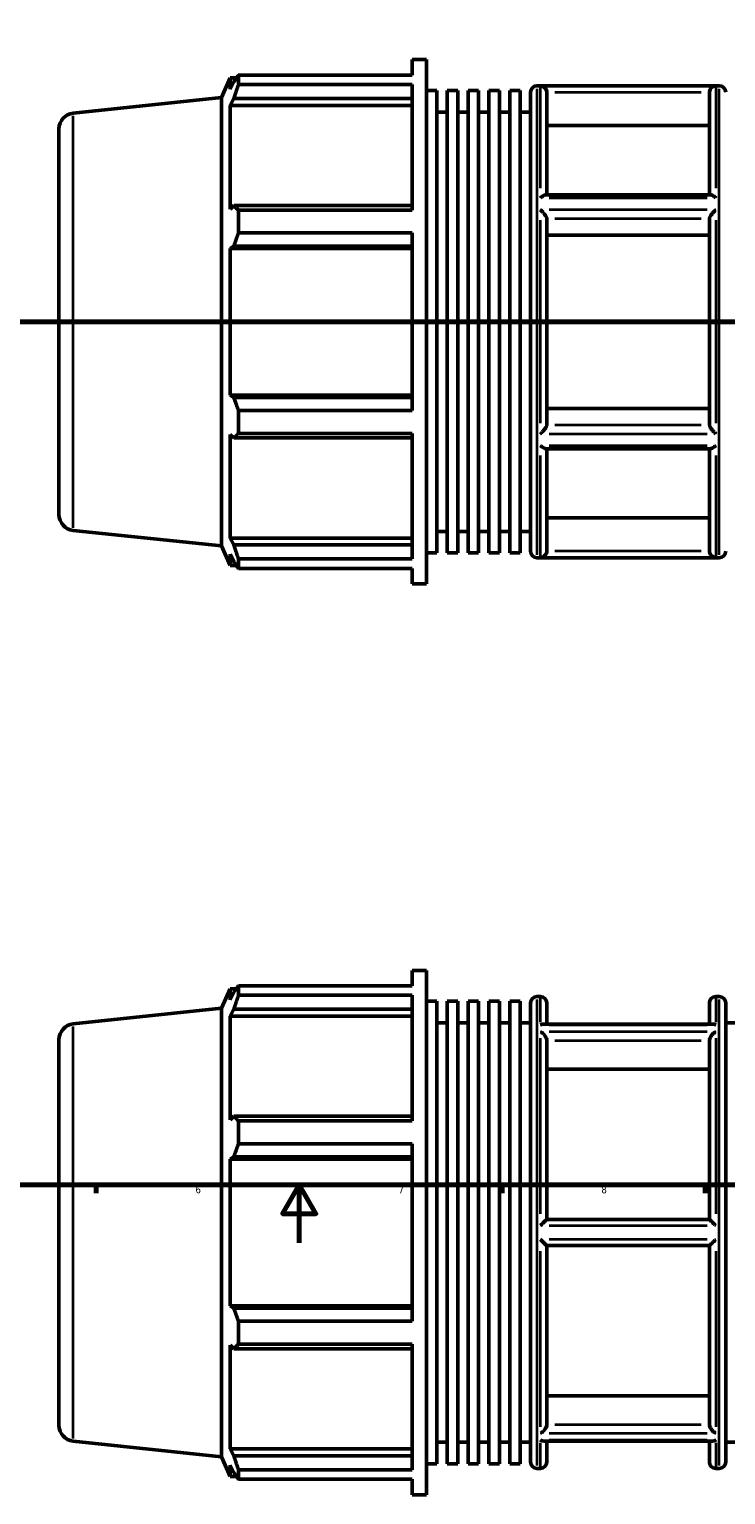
# Model space of a CAD drawing. Header units: millimetres. Extents: x -183 to 1435, y -87 to 1007.
# Tile 3 of 7: x 327 to 568, y -87 to 419. Entities that reach past the tile are written whole.
import ezdxf

# ---------------------------------------------------------------- set-up
doc = ezdxf.new("R2010")
doc.units = ezdxf.units.MM
doc.linetypes.add('CHAIN', pattern=[0.7087, 0.4724, -0.0591, 0.1181, -0.0591])
for name, color, linetype, lineweight in [('Border (ISO)', 7, 'Continuous', 70), ('Section Line (ISO)', 7, 'CHAIN', 70), ('Visible (ISO)', 7, 'Continuous', 50), ('Visible Narrow (ISO)', 7, 'Continuous', 35)]:
    doc.layers.add(name, color=color, linetype=linetype, lineweight=lineweight)
doc.styles.add('Note Text (ISO)', font='tahoma.ttf')

# ---------------------------------------------------------------- blocks, each defined once
blk = doc.blocks.new('Borders Default Border')
at = {"layer": 'Border (ISO)'}
for p, q in [((350.42, 20), (350.42, 17.1)), ((490.58, 20), (490.58, 17.1)), ((560.67, 20), (560.67, 17.1))]:
    blk.add_line(p, q, dxfattribs=at)
at = {"layer": 'Border (ISO)', "flags": 128}
for points in [[(20, 20), (20, 574), (821, 574), (821, 20), (20, 20)], [(420.5, 0), (420.5, 20), (414.73, 10), (426.27, 10), (420.5, 20)]]:
    blk.add_lwpolyline(points, dxfattribs=at)
at = {"layer": 'Border (ISO)', "color": 232, "true_color": 0xca0064, "char_height": 2.5, "attachment_point": 7, "style": 'Note Text (ISO)'}
for s, insert in [('6', (384.66, 17.05)), ('7', (454.77, 17.1)), ('8', (524.81, 17.04))]:
    blk.add_mtext(s, dxfattribs=dict(at, insert=insert))
blk = doc.blocks.new('2dTransSection0')
at = {"layer": 'Section Line (ISO)', "linetype": 'CHAIN'}
blk.add_line((235.03, 317.93), (833.03, 317.93), dxfattribs=at)

msp = doc.modelspace()

# ---------------------------------------------------------------- linework, layer by layer
at = {"layer": 'Visible (ISO)'}
for p, q in [((459.502, 403.081), (459.502, 408.427)), ((459.502, 408.427), (464.414, 408.427)), ((464.414, 227.427), (464.414, 408.427)), ((393.674, 395.328), (396.686, 402.092)), ((396.686, 402.092), (396.686, 398.197)), ((396.686, 402.092), (398.804, 402.092)), ((397.894, 400.786), (396.686, 398.197)), ((399.506, 403.081), (459.502, 403.081)), ((399.506, 399.809), (399.506, 403.081)), ((459.502, 399.809), (399.506, 399.809)), ((459.502, 356.472), (459.502, 399.809)), ((342.456, 389.945), (393.674, 395.328)), ((393.674, 240.527), (393.674, 395.328)), ((396.686, 392.583), (397.894, 394.991)), ((397.894, 394.991), (459.502, 394.991)), ((464.414, 397.748), (468.007, 397.748)), ((468.007, 238.106), (468.007, 397.748)), ((471.6, 238.106), (471.6, 397.748)), ((471.6, 397.748), (475.194, 397.748)), ((475.194, 238.106), (475.194, 397.748)), ((478.787, 238.106), (478.787, 397.748)), ((478.787, 397.748), (482.38, 397.748)), ((482.38, 238.106), (482.38, 397.748)), ((485.973, 238.106), (485.973, 397.748)), ((485.973, 397.748), (489.566, 397.748)), ((489.566, 238.106), (489.566, 397.748)), ((493.159, 238.106), (493.159, 397.748)), ((493.159, 397.748), (496.752, 397.748)), ((496.752, 238.106), (496.752, 397.748)), ((500.346, 238.677), (500.346, 397.177)), ((502.546, 399.377), (565.517, 399.377)), ((505.96, 397.048), (505.96, 361.749)), ((562.103, 361.749), (562.103, 397.048)), ((459.502, 392.583), (396.686, 392.583)), ((396.686, 392.583), (396.686, 356.79)), ((468.007, 390.327), (471.6, 390.327)), ((475.194, 390.327), (478.787, 390.327)), ((482.38, 390.327), (485.973, 390.327)), ((489.566, 390.327), (493.159, 390.327)), ((496.752, 390.327), (500.346, 390.327)), ((337.531, 384.475), (337.531, 251.38)), ((562.103, 385.651), (505.96, 385.651)), ((562.444, 361.749), (505.618, 361.749)), ((397.894, 358.044), (396.686, 356.79)), ((459.502, 358.044), (397.894, 358.044)), ((399.506, 356.472), (459.502, 356.472)), ((399.506, 348.571), (399.506, 356.472)), ((505.96, 353.569), (505.96, 282.286)), ((562.103, 282.286), (562.103, 353.569)), ((396.686, 343.236), (397.894, 344.053)), ((397.894, 344.053), (459.502, 344.053)), ((459.502, 348.571), (399.506, 348.571)), ((459.502, 287.284), (459.502, 348.571)), ((562.103, 347.871), (505.96, 347.871)), ((459.502, 343.236), (396.686, 343.236)), ((396.686, 343.236), (396.686, 292.618)), ((459.502, 292.618), (396.686, 292.618)), ((397.894, 291.802), (396.686, 292.618)), ((459.502, 291.802), (397.894, 291.802)), ((399.506, 287.284), (459.502, 287.284)), ((399.506, 279.383), (399.506, 287.284)), ((505.96, 287.984), (562.103, 287.984)), ((396.686, 279.064), (396.686, 243.272)), ((396.686, 279.064), (397.894, 277.811)), ((459.502, 279.383), (399.506, 279.383)), ((459.502, 236.046), (459.502, 279.383)), ((397.894, 277.811), (459.502, 277.811)), ((562.444, 274.106), (505.618, 274.106)), ((505.96, 274.106), (505.96, 238.807)), ((562.103, 238.807), (562.103, 274.106)), ((505.96, 250.203), (562.103, 250.203)), ((342.456, 245.91), (393.674, 240.527)), ((459.502, 243.272), (396.686, 243.272)), ((397.894, 240.864), (396.686, 243.272)), ((468.007, 245.527), (471.6, 245.527)), ((475.194, 245.527), (478.787, 245.527)), ((482.38, 245.527), (485.973, 245.527)), ((489.566, 245.527), (493.159, 245.527)), ((496.752, 245.527), (500.346, 245.527)), ((393.674, 240.527), (396.686, 233.762)), ((459.502, 240.864), (397.894, 240.864)), ((464.414, 238.106), (468.007, 238.106)), ((471.6, 238.106), (475.194, 238.106)), ((478.787, 238.106), (482.38, 238.106)), ((485.973, 238.106), (489.566, 238.106)), ((493.159, 238.106), (496.752, 238.106)), ((396.686, 237.658), (396.686, 233.762)), ((396.686, 237.658), (397.894, 235.068)), ((396.686, 233.762), (398.804, 233.762)), ((399.506, 236.046), (459.502, 236.046)), ((399.506, 232.773), (399.506, 236.046)), ((459.502, 232.773), (399.506, 232.773)), ((459.502, 227.427), (459.502, 232.773)), ((502.546, 236.477), (565.517, 236.477)), ((459.502, 227.427), (464.414, 227.427)), ((459.502, 88.683), (459.502, 94.029)), ((459.502, 94.029), (464.414, 94.029)), ((464.414, -86.971), (464.414, 94.029)), ((393.674, 80.93), (396.686, 87.694)), ((396.686, 87.694), (396.686, 83.798)), ((396.686, 87.694), (398.804, 87.694)), ((397.894, 86.388), (396.686, 83.798)), ((399.506, 88.683), (459.502, 88.683)), ((399.506, 85.41), (399.506, 88.683)), ((459.502, 85.41), (399.506, 85.41)), ((459.502, 42.073), (459.502, 85.41)), ((464.414, 83.35), (468.007, 83.35)), ((468.007, -76.292), (468.007, 83.35)), ((471.6, -76.292), (471.6, 83.35)), ((471.6, 83.35), (475.194, 83.35)), ((475.194, -76.292), (475.194, 83.35)), ((478.787, -76.292), (478.787, 83.35)), ((478.787, 83.35), (482.38, 83.35)), ((482.38, -76.292), (482.38, 83.35)), ((485.973, -76.292), (485.973, 83.35)), ((485.973, 83.35), (489.566, 83.35)), ((489.566, -76.292), (489.566, 83.35)), ((493.159, -76.292), (493.159, 83.35)), ((493.159, 83.35), (496.752, 83.35)), ((496.752, -76.292), (496.752, 83.35)), ((500.346, -75.721), (500.346, 82.779)), ((502.546, 84.979), (503.76, 84.979)), ((505.96, 82.779), (505.96, 75.494)), ((562.103, 75.494), (562.103, 82.779)), ((564.303, 84.979), (565.517, 84.979)), ((567.717, 82.779), (567.717, -75.721)), ((342.456, 75.546), (393.674, 80.93)), ((393.674, -73.872), (393.674, 80.93)), ((396.686, 78.184), (397.894, 80.592)), ((396.686, 78.184), (396.686, 42.392)), ((459.502, 78.184), (396.686, 78.184)), ((397.894, 80.592), (459.502, 80.592)), ((468.007, 75.929), (471.6, 75.929)), ((475.194, 75.929), (478.787, 75.929)), ((482.38, 75.929), (485.973, 75.929)), ((489.566, 75.929), (493.159, 75.929)), ((496.752, 75.929), (500.346, 75.929)), ((567.717, 75.929), (571.31, 75.929)), ((563.272, 75.494), (504.791, 75.494)), ((337.531, 70.077), (337.531, -63.019)), ((505.96, 69.787), (505.96, 8.054)), ((562.103, 8.054), (562.103, 69.787)), ((562.103, 59.917), (505.96, 59.917)), ((397.894, 43.646), (396.686, 42.392)), ((459.502, 43.646), (397.894, 43.646)), ((399.506, 42.073), (459.502, 42.073)), ((399.506, 34.173), (399.506, 42.073)), ((459.502, 34.173), (399.506, 34.173)), ((459.502, -27.115), (459.502, 34.173)), ((396.686, 28.838), (397.894, 29.654)), ((396.686, 28.838), (396.686, -21.78)), ((459.502, 28.838), (396.686, 28.838)), ((397.894, 29.654), (459.502, 29.654)), ((562.105, 8.054), (505.958, 8.054)), ((505.958, -0.996), (562.105, -0.996)), ((505.96, -0.996), (505.96, -62.729)), ((562.103, -62.729), (562.103, -0.996)), ((397.894, -22.597), (396.686, -21.78)), ((459.502, -21.78), (396.686, -21.78)), ((459.502, -22.597), (397.894, -22.597)), ((399.506, -27.115), (459.502, -27.115)), ((399.506, -35.016), (399.506, -27.115)), ((396.686, -35.334), (396.686, -71.126)), ((396.686, -35.334), (397.894, -36.588)), ((459.502, -35.016), (399.506, -35.016)), ((459.502, -78.353), (459.502, -35.016)), ((397.894, -36.588), (459.502, -36.588)), ((505.96, -52.859), (562.103, -52.859)), ((342.456, -68.489), (393.674, -73.872)), ((468.007, -68.871), (471.6, -68.871)), ((475.194, -68.871), (478.787, -68.871)), ((482.38, -68.871), (485.973, -68.871)), ((489.566, -68.871), (493.159, -68.871)), ((496.752, -68.871), (500.346, -68.871)), ((563.272, -68.437), (504.791, -68.437)), ((505.96, -68.437), (505.96, -75.721)), ((562.103, -75.721), (562.103, -68.437)), ((567.717, -68.871), (571.31, -68.871)), ((393.674, -73.872), (396.686, -80.636)), ((459.502, -71.126), (396.686, -71.126)), ((397.894, -73.535), (396.686, -71.126)), ((459.502, -73.535), (397.894, -73.535)), ((396.686, -76.741), (396.686, -80.636)), ((396.686, -76.741), (397.894, -79.33)), ((396.686, -80.636), (398.804, -80.636)), ((399.506, -78.353), (459.502, -78.353)), ((399.506, -81.625), (399.506, -78.353)), ((464.414, -76.292), (468.007, -76.292)), ((471.6, -76.292), (475.194, -76.292)), ((478.787, -76.292), (482.38, -76.292)), ((485.973, -76.292), (489.566, -76.292)), ((493.159, -76.292), (496.752, -76.292)), ((502.546, -77.921), (503.76, -77.921)), ((564.303, -77.921), (565.517, -77.921)), ((459.502, -81.625), (399.506, -81.625)), ((459.502, -86.971), (459.502, -81.625)), ((459.502, -86.971), (464.414, -86.971))]:
    msp.add_line(p, q, dxfattribs=at)
for centre, radius, start, end in [((502.546, 397.177), 2.2, 90, 180), ((565.517, 397.177), 2.2, 0, 90), ((343.031, 384.475), 5.5, 96, 180), ((343.031, 251.38), 5.5, 180, 264), ((502.546, 238.677), 2.2, 180, 270), ((565.517, 238.677), 2.2, 270, 0), ((502.546, 82.779), 2.2, 90, 180), ((503.76, 82.779), 2.2, 0, 90), ((564.303, 82.779), 2.2, 90, 180), ((565.517, 82.779), 2.2, 0, 90), ((343.031, 70.077), 5.5, 96, 180), ((343.031, -63.019), 5.5, 180, 264), ((502.546, -75.721), 2.2, 180, 270), ((503.76, -75.721), 2.2, 270, 0), ((564.303, -75.721), 2.2, 180, 270), ((565.517, -75.721), 2.2, 270, 0)]:
    msp.add_arc(centre, radius, start, end, dxfattribs=at)
for points, weights in [([(397.894, 400.786), (398.668, 401.91), (399.506, 403.081)], [1.00253771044, 1.00167698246, 1]), ([(399.506, 399.809), (398.668, 397.351), (397.894, 394.991)], [1, 1.00167698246, 1.00253771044]), ([(397.894, 358.044), (398.668, 357.274), (399.506, 356.472)], [1.00253771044, 1.00167698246, 1]), ([(399.506, 348.571), (398.668, 346.266), (397.894, 344.053)], [1, 1.00167698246, 1.00253771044]), ([(397.894, 291.802), (398.668, 289.589), (399.506, 287.284)], [1.00253771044, 1.00167698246, 1]), ([(399.506, 279.383), (398.668, 278.581), (397.894, 277.811)], [1, 1.00167698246, 1.00253771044]), ([(397.894, 240.864), (398.668, 238.504), (399.506, 236.046)], [1.00253771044, 1.00167698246, 1]), ([(399.506, 232.773), (398.668, 233.944), (397.894, 235.068)], [1, 1.00167698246, 1.00253771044]), ([(397.894, 86.388), (398.668, 87.512), (399.506, 88.683)], [1.00253771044, 1.00167698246, 1]), ([(399.506, 85.41), (398.668, 82.952), (397.894, 80.592)], [1, 1.00167698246, 1.00253771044]), ([(397.894, 43.646), (398.668, 42.875), (399.506, 42.073)], [1.00253771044, 1.00167698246, 1]), ([(399.506, 34.173), (398.668, 31.867), (397.894, 29.654)], [1, 1.00167698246, 1.00253771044]), ([(397.894, -22.597), (398.668, -24.81), (399.506, -27.115)], [1.00253771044, 1.00167698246, 1]), ([(399.506, -35.016), (398.668, -35.818), (397.894, -36.588)], [1, 1.00167698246, 1.00253771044]), ([(397.894, -73.535), (398.668, -75.895), (399.506, -78.353)], [1.00253771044, 1.00167698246, 1]), ([(399.506, -81.625), (398.668, -80.454), (397.894, -79.33)], [1, 1.00167698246, 1.00253771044])]:
    msp.add_rational_spline(points, weights, degree=2, dxfattribs=at)
for points, knots in [([(505.958, 397.143), (505.948, 397.363), (505.906, 397.575), (505.768, 397.983), (505.671, 398.171), (505.409, 398.556), (505.232, 398.737), (504.845, 399.032), (504.632, 399.144), (504.202, 399.295), (503.983, 399.335), (503.764, 399.342), (503.762, 399.342), (503.76, 399.342)], [-0.41394396, -0.41394396, -0.41394396, -0.41394396, -0.34748222, -0.34748222, -0.27866098, -0.27866098, -0.18813918, -0.18813918, -0.09312424, -0.09312424, 0, 0, 0.00079399, 0.00079399, 0.00079399, 0.00079399]), ([(564.303, 399.342), (564.301, 399.342), (564.299, 399.342), (564.079, 399.335), (563.86, 399.295), (563.43, 399.144), (563.217, 399.032), (562.831, 398.737), (562.654, 398.556), (562.392, 398.171), (562.295, 397.983), (562.156, 397.575), (562.114, 397.363), (562.105, 397.143)], [-0.41109901, -0.41109901, -0.41109901, -0.41109901, -0.41031199, -0.41031199, -0.31800483, -0.31800483, -0.22382356, -0.22382356, -0.134096, -0.134096, -0.06587861, -0.06587861, 0, 0, 0, 0]), ([(503.76, 360.704), (503.762, 360.706), (503.764, 360.708), (504.073, 360.974), (504.382, 361.206), (504.907, 361.528), (505.132, 361.639), (505.435, 361.731), (505.532, 361.749), (505.618, 361.749)], [-0.46337041, -0.46337041, -0.46337041, -0.46337041, -0.46251781, -0.46251781, -0.33282356, -0.33282356, -0.22891341, -0.22891341, -0.17408732, -0.17408732, -0.17408732, -0.17408732]), ([(562.444, 361.749), (562.53, 361.749), (562.628, 361.731), (562.93, 361.639), (563.156, 361.528), (563.68, 361.206), (563.99, 360.974), (564.299, 360.708), (564.301, 360.706), (564.303, 360.704)], [-0.29135351, -0.29135351, -0.29135351, -0.29135351, -0.23597179, -0.23597179, -0.1310086, -0.1310086, 0, 0, 0.00086125, 0.00086125, 0.00086125, 0.00086125]), ([(505.958, 353.617), (505.949, 353.719), (505.912, 353.843), (505.783, 354.142), (505.686, 354.318), (505.419, 354.736), (505.238, 354.982), (504.848, 355.463), (504.637, 355.701), (504.207, 356.15), (503.985, 356.364), (503.763, 356.563), (503.761, 356.564), (503.76, 356.565)], [-0.41405355, -0.41405355, -0.41405355, -0.41405355, -0.35215333, -0.35215333, -0.28145529, -0.28145529, -0.18844552, -0.18844552, -0.09422437, -0.09422437, 0, 0, 0.00066974, 0.00066974, 0.00066974, 0.00066974]), ([(564.303, 356.565), (564.301, 356.564), (564.3, 356.563), (564.077, 356.364), (563.856, 356.15), (563.425, 355.701), (563.214, 355.463), (562.825, 354.982), (562.643, 354.736), (562.377, 354.318), (562.28, 354.142), (562.15, 353.843), (562.114, 353.719), (562.105, 353.617)], [-0.41100667, -0.41100667, -0.41100667, -0.41100667, -0.41034293, -0.41034293, -0.31696297, -0.31696297, -0.2235862, -0.2235862, -0.13140996, -0.13140996, -0.06134549, -0.06134549, 0, 0, 0, 0]), ([(503.76, 279.289), (503.761, 279.291), (503.763, 279.292), (503.985, 279.491), (504.207, 279.705), (504.637, 280.154), (504.848, 280.392), (505.238, 280.873), (505.419, 281.119), (505.686, 281.537), (505.783, 281.713), (505.912, 282.012), (505.949, 282.136), (505.958, 282.238)], [-0.41100667, -0.41100667, -0.41100667, -0.41100667, -0.41034293, -0.41034293, -0.31696297, -0.31696297, -0.2235862, -0.2235862, -0.13140996, -0.13140996, -0.06134549, -0.06134549, 0, 0, 0, 0]), ([(562.105, 282.238), (562.114, 282.136), (562.15, 282.012), (562.28, 281.713), (562.377, 281.537), (562.643, 281.119), (562.825, 280.873), (563.214, 280.392), (563.425, 280.154), (563.856, 279.705), (564.077, 279.491), (564.3, 279.292), (564.301, 279.291), (564.303, 279.289)], [-0.41405355, -0.41405355, -0.41405355, -0.41405355, -0.35215333, -0.35215333, -0.28145529, -0.28145529, -0.18844552, -0.18844552, -0.09422437, -0.09422437, 0, 0, 0.00066974, 0.00066974, 0.00066974, 0.00066974]), ([(505.618, 274.106), (505.532, 274.106), (505.435, 274.124), (505.132, 274.216), (504.907, 274.327), (504.382, 274.649), (504.073, 274.881), (503.764, 275.147), (503.762, 275.149), (503.76, 275.15)], [-0.29135351, -0.29135351, -0.29135351, -0.29135351, -0.23597179, -0.23597179, -0.1310086, -0.1310086, 0, 0, 0.00086125, 0.00086125, 0.00086125, 0.00086125]), ([(564.303, 275.15), (564.301, 275.149), (564.299, 275.147), (563.99, 274.881), (563.68, 274.649), (563.156, 274.327), (562.93, 274.216), (562.628, 274.124), (562.53, 274.106), (562.444, 274.106)], [-0.46337041, -0.46337041, -0.46337041, -0.46337041, -0.46251781, -0.46251781, -0.33282356, -0.33282356, -0.22891341, -0.22891341, -0.17408732, -0.17408732, -0.17408732, -0.17408732]), ([(503.76, 236.512), (503.762, 236.512), (503.764, 236.513), (503.983, 236.52), (504.202, 236.56), (504.632, 236.71), (504.845, 236.823), (505.232, 237.118), (505.409, 237.299), (505.671, 237.684), (505.768, 237.872), (505.906, 238.279), (505.948, 238.492), (505.958, 238.711)], [-0.41109901, -0.41109901, -0.41109901, -0.41109901, -0.41031199, -0.41031199, -0.31800483, -0.31800483, -0.22382356, -0.22382356, -0.134096, -0.134096, -0.06587861, -0.06587861, 0, 0, 0, 0]), ([(562.105, 238.711), (562.114, 238.492), (562.156, 238.279), (562.295, 237.872), (562.392, 237.684), (562.654, 237.299), (562.831, 237.118), (563.217, 236.823), (563.43, 236.71), (563.86, 236.56), (564.079, 236.52), (564.299, 236.513), (564.301, 236.512), (564.303, 236.512)], [-0.41394396, -0.41394396, -0.41394396, -0.41394396, -0.34748222, -0.34748222, -0.27866098, -0.27866098, -0.18813918, -0.18813918, -0.09312424, -0.09312424, 0, 0, 0.00079399, 0.00079399, 0.00079399, 0.00079399]), ([(503.76, 75.231), (503.761, 75.232), (503.763, 75.232), (503.985, 75.339), (504.207, 75.415), (504.547, 75.481), (504.671, 75.494), (504.791, 75.494)], [-0.41100667, -0.41100667, -0.41100667, -0.41100667, -0.41034293, -0.41034293, -0.31696297, -0.31696297, -0.26267808, -0.26267808, -0.26267808, -0.26267808]), ([(505.958, 69.869), (505.953, 69.959), (505.941, 70.052), (505.881, 70.36), (505.807, 70.576), (505.604, 71.014), (505.474, 71.232), (505.132, 71.714), (504.907, 71.965), (504.382, 72.452), (504.073, 72.674), (503.764, 72.839), (503.762, 72.84), (503.76, 72.841)], [-0.41403631, -0.41403631, -0.41403631, -0.41403631, -0.38237817, -0.38237817, -0.31197431, -0.31197431, -0.23597179, -0.23597179, -0.1310086, -0.1310086, 0, 0, 0.00086125, 0.00086125, 0.00086125, 0.00086125]), ([(564.303, 72.841), (564.301, 72.84), (564.299, 72.839), (563.99, 72.674), (563.68, 72.452), (563.156, 71.965), (562.93, 71.714), (562.589, 71.232), (562.458, 71.014), (562.256, 70.576), (562.181, 70.36), (562.121, 70.052), (562.109, 69.959), (562.105, 69.869)], [-0.46337041, -0.46337041, -0.46337041, -0.46337041, -0.46251781, -0.46251781, -0.33282356, -0.33282356, -0.22891341, -0.22891341, -0.1536734, -0.1536734, -0.08397587, -0.08397587, -0.05263534, -0.05263534, -0.05263534, -0.05263534]), ([(563.272, 75.494), (563.392, 75.494), (563.515, 75.481), (563.856, 75.415), (564.077, 75.339), (564.3, 75.232), (564.301, 75.232), (564.303, 75.231)], [-0.14900014, -0.14900014, -0.14900014, -0.14900014, -0.09422437, -0.09422437, 0, 0, 0.00066974, 0.00066974, 0.00066974, 0.00066974]), ([(503.76, 5.918), (503.762, 5.92), (503.764, 5.922), (503.983, 6.145), (504.202, 6.366), (504.632, 6.797), (504.845, 7.009), (505.232, 7.388), (505.409, 7.56), (505.671, 7.809), (505.768, 7.899), (505.906, 8.021), (505.948, 8.054), (505.958, 8.054)], [-0.41109901, -0.41109901, -0.41109901, -0.41109901, -0.41031199, -0.41031199, -0.31800483, -0.31800483, -0.22382356, -0.22382356, -0.134096, -0.134096, -0.06587861, -0.06587861, 0, 0, 0, 0]), ([(562.105, 8.054), (562.114, 8.054), (562.156, 8.021), (562.295, 7.899), (562.392, 7.809), (562.654, 7.56), (562.831, 7.388), (563.217, 7.009), (563.43, 6.797), (563.86, 6.366), (564.079, 6.145), (564.299, 5.922), (564.301, 5.92), (564.303, 5.918)], [-0.41394396, -0.41394396, -0.41394396, -0.41394396, -0.34748222, -0.34748222, -0.27866098, -0.27866098, -0.18813918, -0.18813918, -0.09312424, -0.09312424, 0, 0, 0.00079399, 0.00079399, 0.00079399, 0.00079399]), ([(505.958, -0.996), (505.948, -0.996), (505.906, -0.963), (505.768, -0.841), (505.671, -0.751), (505.409, -0.503), (505.232, -0.331), (504.845, 0.049), (504.632, 0.261), (504.202, 0.692), (503.983, 0.913), (503.764, 1.135), (503.762, 1.137), (503.76, 1.139)], [-0.41394396, -0.41394396, -0.41394396, -0.41394396, -0.34748222, -0.34748222, -0.27866098, -0.27866098, -0.18813918, -0.18813918, -0.09312424, -0.09312424, 0, 0, 0.00079399, 0.00079399, 0.00079399, 0.00079399]), ([(564.303, 1.139), (564.301, 1.137), (564.299, 1.135), (564.079, 0.913), (563.86, 0.692), (563.43, 0.261), (563.217, 0.049), (562.831, -0.331), (562.654, -0.503), (562.392, -0.751), (562.295, -0.841), (562.156, -0.963), (562.114, -0.996), (562.105, -0.996)], [-0.41109901, -0.41109901, -0.41109901, -0.41109901, -0.41031199, -0.41031199, -0.31800483, -0.31800483, -0.22382356, -0.22382356, -0.134096, -0.134096, -0.06587861, -0.06587861, 0, 0, 0, 0]), ([(503.76, -65.784), (503.762, -65.783), (503.764, -65.782), (504.073, -65.617), (504.382, -65.395), (504.907, -64.908), (505.132, -64.656), (505.474, -64.174), (505.604, -63.956), (505.807, -63.518), (505.881, -63.302), (505.941, -62.995), (505.953, -62.902), (505.958, -62.812)], [-0.46337041, -0.46337041, -0.46337041, -0.46337041, -0.46251781, -0.46251781, -0.33282356, -0.33282356, -0.22891341, -0.22891341, -0.1536734, -0.1536734, -0.08397587, -0.08397587, -0.05263534, -0.05263534, -0.05263534, -0.05263534]), ([(562.105, -62.812), (562.109, -62.902), (562.121, -62.995), (562.181, -63.302), (562.256, -63.518), (562.458, -63.956), (562.589, -64.174), (562.93, -64.656), (563.156, -64.908), (563.68, -65.395), (563.99, -65.617), (564.299, -65.782), (564.301, -65.783), (564.303, -65.784)], [-0.41403631, -0.41403631, -0.41403631, -0.41403631, -0.38237817, -0.38237817, -0.31197431, -0.31197431, -0.23597179, -0.23597179, -0.1310086, -0.1310086, 0, 0, 0.00086125, 0.00086125, 0.00086125, 0.00086125]), ([(504.791, -68.437), (504.671, -68.437), (504.547, -68.424), (504.207, -68.357), (503.985, -68.281), (503.763, -68.175), (503.761, -68.174), (503.76, -68.173)], [-0.14900014, -0.14900014, -0.14900014, -0.14900014, -0.09422437, -0.09422437, 0, 0, 0.00066974, 0.00066974, 0.00066974, 0.00066974]), ([(564.303, -68.173), (564.301, -68.174), (564.3, -68.175), (564.077, -68.281), (563.856, -68.357), (563.515, -68.424), (563.392, -68.437), (563.272, -68.437)], [-0.41100667, -0.41100667, -0.41100667, -0.41100667, -0.41034293, -0.41034293, -0.31696297, -0.31696297, -0.26267808, -0.26267808, -0.26267808, -0.26267808])]:
    msp.add_open_spline(points, degree=3, knots=knots, dxfattribs=at)
for points in [[(505.96, 397.048), (505.96, 397.079), (505.959, 397.111), (505.958, 397.143)], [(562.105, 397.143), (562.103, 397.111), (562.103, 397.079), (562.103, 397.048)], [(505.96, 353.569), (505.96, 353.585), (505.959, 353.6), (505.958, 353.617)], [(562.105, 353.617), (562.103, 353.6), (562.103, 353.585), (562.103, 353.569)], [(505.958, 282.238), (505.959, 282.254), (505.96, 282.27), (505.96, 282.286)], [(562.103, 282.286), (562.103, 282.27), (562.103, 282.254), (562.105, 282.238)], [(505.958, 238.711), (505.959, 238.744), (505.96, 238.776), (505.96, 238.807)], [(562.103, 238.807), (562.103, 238.776), (562.103, 238.744), (562.105, 238.711)], [(505.96, 69.787), (505.96, 69.814), (505.959, 69.841), (505.958, 69.869)], [(562.105, 69.869), (562.103, 69.841), (562.103, 69.814), (562.103, 69.787)], [(505.958, -62.812), (505.959, -62.784), (505.96, -62.756), (505.96, -62.729)], [(562.103, -62.729), (562.103, -62.756), (562.103, -62.784), (562.105, -62.812)]]:
    msp.add_open_spline(points, degree=3, dxfattribs=at)
at = {"layer": 'Visible Narrow (ISO)'}
for p, q in [((502.546, 398.375), (502.546, 237.48)), ((503.76, 364.076), (503.76, 399.125)), ((561.276, 399.342), (506.787, 399.342)), ((508.765, 397.143), (559.297, 397.143)), ((564.303, 399.125), (564.303, 364.076)), ((565.517, 237.48), (565.517, 398.375)), ((342.456, 246.796), (342.456, 389.058)), ((506.787, 360.704), (561.276, 360.704)), ((561.276, 356.565), (506.787, 356.565)), ((503.76, 282.879), (503.76, 352.976)), ((508.765, 353.617), (559.297, 353.617)), ((564.303, 352.976), (564.303, 282.879)), ((506.787, 279.289), (561.276, 279.289)), ((559.297, 282.238), (508.765, 282.238)), ((561.276, 275.15), (506.787, 275.15)), ((503.76, 236.73), (503.76, 271.778)), ((564.303, 271.778), (564.303, 236.73)), ((559.297, 238.711), (508.765, 238.711)), ((506.787, 236.512), (561.276, 236.512)), ((502.546, 83.976), (502.546, -76.918)), ((503.76, 76.164), (503.76, 84.954)), ((564.303, 84.954), (564.303, 76.164)), ((565.517, -76.918), (565.517, 83.976)), ((342.456, -67.602), (342.456, 74.66)), ((506.787, 75.231), (561.276, 75.231)), ((561.276, 72.841), (506.787, 72.841)), ((503.76, 9.938), (503.76, 70.643)), ((508.765, 69.869), (559.297, 69.869)), ((564.303, 70.643), (564.303, 9.938)), ((506.787, 5.918), (561.276, 5.918)), ((561.276, 1.139), (506.787, 1.139)), ((503.76, -63.586), (503.76, -2.88)), ((564.303, -2.88), (564.303, -63.586)), ((559.297, -62.812), (508.765, -62.812)), ((503.76, -77.896), (503.76, -69.106)), ((506.787, -65.784), (561.276, -65.784)), ((561.276, -68.173), (506.787, -68.173)), ((564.303, -69.106), (564.303, -77.896))]:
    msp.add_line(p, q, dxfattribs=at)

# ---------------------------------------------------------------- block references
msp.add_blockref('Borders Default Border', (0, 0))
at = {"layer": 'Section Line (ISO)'}
msp.add_blockref('2dTransSection0', (0, 0), dxfattribs=at)

doc.saveas('drawing.dxf')
